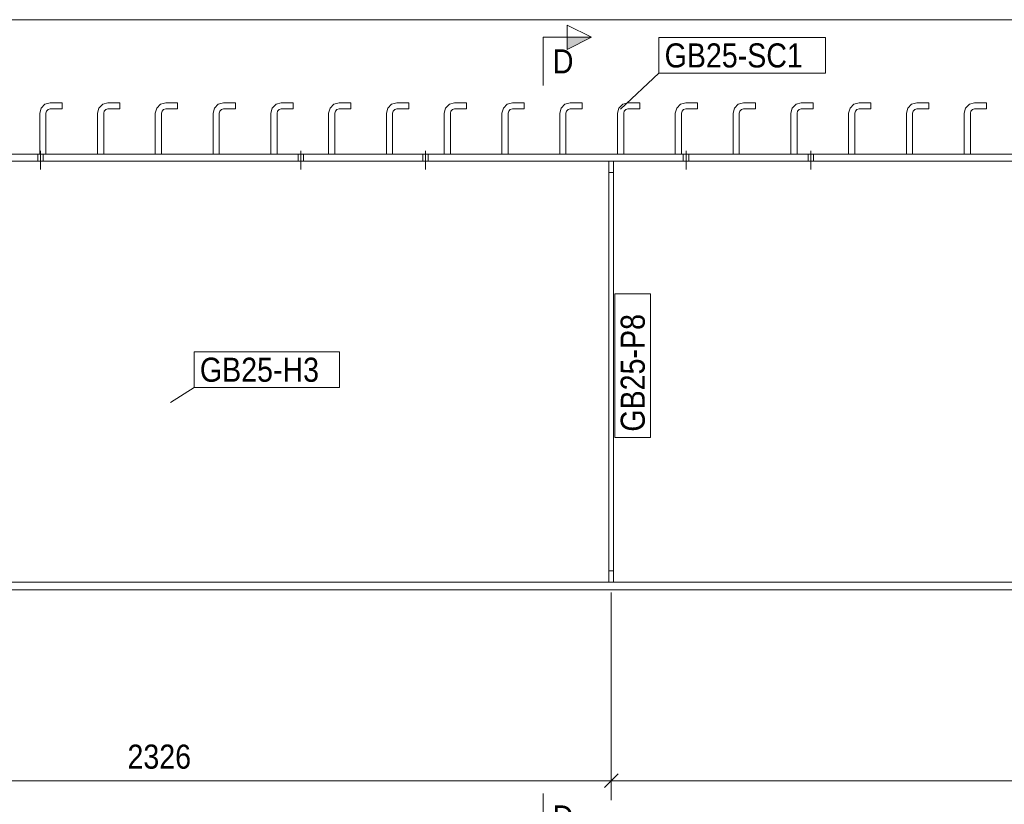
# Model space of a CAD drawing. Header units: millimetres. Extents: x 2 to 405, y 5 to 282.
# Tile 5 of 11: x 99 to 201, y 115 to 196. Entities that reach past the tile are written whole.
import ezdxf

# ---------------------------------------------------------------- set-up
doc = ezdxf.new("R2010")
doc.units = ezdxf.units.MM
for name, pattern in [('XKITLINE00', [0]), ('XKITLINE01', [4, 1, -1, 1, -1]), ('XKITLINE02', [4, 2, -2])]:
    doc.linetypes.add(name, pattern=pattern)
for name, color, linetype, lineweight in [('Bolt', 7, 'Continuous', 0), ('Part', 2, 'Continuous', 0), ('PartMark', 3, 'Continuous', 0), ('Section', 6, 'Continuous', 0), ('Z-DIMENSIONS', 1, 'Continuous', 0)]:
    doc.layers.add(name, color=color, linetype=linetype, lineweight=lineweight)
doc.styles.add('ARIAL', font='ARIAL.TTF')

# ---------------------------------------------------------------- blocks, each defined once
blk = doc.blocks.new('*A20')
at = {"layer": 'Part', "linetype": 'XKITLINE01', "lineweight": 0}
for p, q in [((101.17, 186.8), (101.56, 187.19)), ((101.56, 187.19), (102.1, 187.34)), ((102.1, 187.34), (103.34, 187.34)), ((103.34, 186.7), (103.34, 187.34)), ((101.02, 186.26), (101.17, 186.8)), ((101.02, 182.02), (101.02, 186.26)), ((101.66, 186.26), (101.72, 186.48)), ((101.66, 182.02), (101.66, 186.26)), ((101.72, 186.48), (101.88, 186.64)), ((101.88, 186.64), (102.1, 186.7)), ((102.1, 186.7), (103.34, 186.7)), ((101.66, 182.02), (101.02, 182.02))]:
    blk.add_line(p, q, dxfattribs=at)
blk = doc.blocks.new('*A21')
at = {"layer": 'Part', "linetype": 'XKITLINE00', "lineweight": 0}
for p, q in [((101.17, 186.8), (101.56, 187.19)), ((101.56, 187.19), (102.1, 187.34)), ((102.1, 187.34), (103.34, 187.34)), ((103.34, 187.34), (103.34, 186.7)), ((101.02, 186.26), (101.17, 186.8)), ((101.02, 182.02), (101.02, 186.26)), ((101.66, 186.26), (101.72, 186.48)), ((101.66, 182.02), (101.66, 186.26)), ((101.72, 186.48), (101.88, 186.64)), ((101.88, 186.64), (102.1, 186.7)), ((102.1, 186.7), (103.34, 186.7))]:
    blk.add_line(p, q, dxfattribs=at)
at = {"layer": 'Part', "linetype": 'XKITLINE01', "lineweight": 0}
blk.add_line((101.66, 182.02), (101.02, 182.02), dxfattribs=at)
blk = doc.blocks.new('*A32')
at = {"layer": 'Part', "linetype": 'XKITLINE01', "lineweight": 0}
for p, q in [((161.17, 186.8), (161.56, 187.19)), ((161.56, 187.19), (162.1, 187.34)), ((162.1, 187.34), (163.34, 187.34)), ((163.34, 186.7), (163.34, 187.34)), ((161.02, 186.26), (161.17, 186.8)), ((161.02, 182.02), (161.02, 186.26)), ((161.66, 186.26), (161.72, 186.48)), ((161.66, 182.02), (161.66, 186.26)), ((161.72, 186.48), (161.88, 186.64)), ((161.88, 186.64), (162.1, 186.7)), ((162.1, 186.7), (163.34, 186.7)), ((161.66, 182.02), (161.02, 182.02))]:
    blk.add_line(p, q, dxfattribs=at)
blk = doc.blocks.new('*A33')
at = {"layer": 'Part', "linetype": 'XKITLINE00', "lineweight": 0}
for p, q in [((161.17, 186.8), (161.56, 187.19)), ((161.56, 187.19), (162.1, 187.34)), ((162.1, 187.34), (163.34, 187.34)), ((163.34, 187.34), (163.34, 186.7)), ((161.02, 186.26), (161.17, 186.8)), ((161.02, 182.02), (161.02, 186.26)), ((161.66, 186.26), (161.72, 186.48)), ((161.66, 182.02), (161.66, 186.26)), ((161.72, 186.48), (161.88, 186.64)), ((161.88, 186.64), (162.1, 186.7)), ((162.1, 186.7), (163.34, 186.7))]:
    blk.add_line(p, q, dxfattribs=at)
at = {"layer": 'Part', "linetype": 'XKITLINE01', "lineweight": 0}
blk.add_line((161.66, 182.02), (161.02, 182.02), dxfattribs=at)
blk = doc.blocks.new('*A41')
at = {"layer": 'Part', "linetype": 'XKITLINE00', "lineweight": 0}
for p, q in [((160.12, 137.58), (160.12, 181.3)), ((160.6, 181.3), (160.6, 137.58)), ((160.6, 137.58), (160.12, 137.58))]:
    blk.add_line(p, q, dxfattribs=at)
at = {"layer": 'Part', "linetype": 'XKITLINE01', "lineweight": 0}
for p, q in [((160.6, 181.3), (160.12, 181.3)), ((160.12, 181.3), (160.12, 181.3)), ((160.12, 181.3), (160.12, 181.3)), ((160.6, 181.3), (160.6, 181.3)), ((160.6, 181.3), (160.6, 181.3)), ((160.12, 180.1), (160.6, 180.1)), ((160.12, 138.78), (160.6, 138.78))]:
    blk.add_line(p, q, dxfattribs=at)
blk = doc.blocks.new('*A42')
at = {"layer": 'Part', "linetype": 'XKITLINE01', "lineweight": 0}
for p, q in [((160.12, 137.58), (160.12, 181.3)), ((160.6, 181.3), (160.12, 181.3)), ((160.6, 137.58), (160.6, 181.3)), ((160.12, 180.1), (160.6, 180.1)), ((160.6, 138.78), (160.12, 138.78)), ((160.12, 137.58), (160.6, 137.58))]:
    blk.add_line(p, q, dxfattribs=at)
blk = doc.blocks.new('*A43')
at = {"layer": 'Bolt', "linetype": 'XKITLINE00', "lineweight": 0}
for p, q in [((100.81, 182.02), (100.81, 181.3)), ((101.09, 182.34), (101.09, 180.42)), ((101.37, 182.02), (101.37, 181.3)), ((127.85, 182.02), (127.85, 181.3)), ((127.85, 182.02), (127.85, 181.3)), ((128.13, 182.34), (128.13, 180.42)), ((128.13, 182.34), (128.13, 180.42)), ((128.41, 182.02), (128.41, 181.3)), ((128.41, 182.02), (128.41, 181.3)), ((140.81, 182.02), (140.81, 181.3)), ((140.81, 182.02), (140.81, 181.3)), ((141.09, 182.34), (141.09, 180.42)), ((141.09, 182.34), (141.09, 180.42)), ((141.37, 182.02), (141.37, 181.3)), ((141.37, 182.02), (141.37, 181.3)), ((167.85, 182.02), (167.85, 181.3)), ((167.85, 182.02), (167.85, 181.3)), ((168.13, 182.34), (168.13, 180.42)), ((168.13, 182.34), (168.13, 180.42)), ((168.41, 182.02), (168.41, 181.3)), ((168.41, 182.02), (168.41, 181.3)), ((180.81, 182.02), (180.81, 181.3)), ((180.81, 182.02), (180.81, 181.3)), ((181.09, 182.34), (181.09, 180.42)), ((181.09, 182.34), (181.09, 180.42)), ((181.37, 182.02), (181.37, 181.3)), ((181.37, 182.02), (181.37, 181.3))]:
    blk.add_line(p, q, dxfattribs=at)
at = {"layer": 'Bolt', "linetype": 'XKITLINE02', "lineweight": 0}
for p, q in [((100.81, 182.02), (100.81, 181.3)), ((101.09, 182.34), (101.09, 180.42)), ((101.37, 182.02), (101.37, 181.3))]:
    blk.add_line(p, q, dxfattribs=at)
blk = doc.blocks.new('*A50')
at = {"layer": 'Part', "linetype": 'XKITLINE00', "lineweight": 0}
for p, q in [((384.12, 182.02), (45.32, 182.02)), ((384.1, 181.3), (45.32, 181.3)), ((383.04, 137.58), (45.32, 137.58)), ((383.02, 136.78), (60.72, 136.78))]:
    blk.add_line(p, q, dxfattribs=at)
blk = doc.blocks.new('*A66')
at = {"layer": 'Part', "linetype": 'XKITLINE00', "lineweight": 0}
for p, q in [((125.17, 186.8), (125.56, 187.19)), ((125.56, 187.19), (126.1, 187.34)), ((126.1, 187.34), (127.34, 187.34)), ((127.34, 187.34), (127.34, 186.7)), ((125.02, 186.26), (125.17, 186.8)), ((125.02, 182.02), (125.02, 186.26)), ((125.66, 186.26), (125.72, 186.48)), ((125.66, 182.02), (125.66, 186.26)), ((125.72, 186.48), (125.88, 186.64)), ((125.88, 186.64), (126.1, 186.7)), ((126.1, 186.7), (127.34, 186.7))]:
    blk.add_line(p, q, dxfattribs=at)
at = {"layer": 'Part', "linetype": 'XKITLINE01', "lineweight": 0}
blk.add_line((125.66, 182.02), (125.02, 182.02), dxfattribs=at)
blk = doc.blocks.new('*A67')
at = {"layer": 'Part', "linetype": 'XKITLINE01', "lineweight": 0}
for p, q in [((131.17, 186.8), (131.56, 187.19)), ((131.56, 187.19), (132.1, 187.34)), ((132.1, 187.34), (133.34, 187.34)), ((133.34, 186.7), (133.34, 187.34)), ((131.02, 186.26), (131.17, 186.8)), ((131.02, 182.02), (131.02, 186.26)), ((131.66, 186.26), (131.72, 186.48)), ((131.66, 182.02), (131.66, 186.26)), ((131.72, 186.48), (131.88, 186.64)), ((131.88, 186.64), (132.1, 186.7)), ((132.1, 186.7), (133.34, 186.7)), ((131.66, 182.02), (131.02, 182.02))]:
    blk.add_line(p, q, dxfattribs=at)
blk = doc.blocks.new('*A68')
at = {"layer": 'Part', "linetype": 'XKITLINE00', "lineweight": 0}
for p, q in [((131.17, 186.8), (131.56, 187.19)), ((131.56, 187.19), (132.1, 187.34)), ((132.1, 187.34), (133.34, 187.34)), ((133.34, 187.34), (133.34, 186.7)), ((131.02, 186.26), (131.17, 186.8)), ((131.02, 182.02), (131.02, 186.26)), ((131.66, 186.26), (131.72, 186.48)), ((131.66, 182.02), (131.66, 186.26)), ((131.72, 186.48), (131.88, 186.64)), ((131.88, 186.64), (132.1, 186.7)), ((132.1, 186.7), (133.34, 186.7))]:
    blk.add_line(p, q, dxfattribs=at)
at = {"layer": 'Part', "linetype": 'XKITLINE01', "lineweight": 0}
blk.add_line((131.66, 182.02), (131.02, 182.02), dxfattribs=at)
blk = doc.blocks.new('*A69')
at = {"layer": 'Part', "linetype": 'XKITLINE01', "lineweight": 0}
for p, q in [((137.17, 186.8), (137.56, 187.19)), ((137.56, 187.19), (138.1, 187.34)), ((138.1, 187.34), (139.34, 187.34)), ((139.34, 186.7), (139.34, 187.34)), ((137.02, 186.26), (137.17, 186.8)), ((137.02, 182.02), (137.02, 186.26)), ((137.66, 186.26), (137.72, 186.48)), ((137.66, 182.02), (137.66, 186.26)), ((137.72, 186.48), (137.88, 186.64)), ((137.88, 186.64), (138.1, 186.7)), ((138.1, 186.7), (139.34, 186.7)), ((137.66, 182.02), (137.02, 182.02))]:
    blk.add_line(p, q, dxfattribs=at)
blk = doc.blocks.new('*A70')
at = {"layer": 'Part', "linetype": 'XKITLINE00', "lineweight": 0}
for p, q in [((143.17, 186.8), (143.56, 187.19)), ((143.56, 187.19), (144.1, 187.34)), ((144.1, 187.34), (145.34, 187.34)), ((145.34, 187.34), (145.34, 186.7)), ((143.02, 186.26), (143.17, 186.8)), ((143.02, 182.02), (143.02, 186.26)), ((143.66, 186.26), (143.72, 186.48)), ((143.66, 182.02), (143.66, 186.26)), ((143.72, 186.48), (143.88, 186.64)), ((143.88, 186.64), (144.1, 186.7)), ((144.1, 186.7), (145.34, 186.7))]:
    blk.add_line(p, q, dxfattribs=at)
at = {"layer": 'Part', "linetype": 'XKITLINE01', "lineweight": 0}
blk.add_line((143.66, 182.02), (143.02, 182.02), dxfattribs=at)
blk = doc.blocks.new('*A71')
at = {"layer": 'Part', "linetype": 'XKITLINE01', "lineweight": 0}
for p, q in [((149.17, 186.8), (149.56, 187.19)), ((149.56, 187.19), (150.1, 187.34)), ((150.1, 187.34), (151.34, 187.34)), ((151.34, 186.7), (151.34, 187.34)), ((149.02, 186.26), (149.17, 186.8)), ((149.02, 182.02), (149.02, 186.26)), ((149.66, 186.26), (149.72, 186.48)), ((149.66, 182.02), (149.66, 186.26)), ((149.72, 186.48), (149.88, 186.64)), ((149.88, 186.64), (150.1, 186.7)), ((150.1, 186.7), (151.34, 186.7)), ((149.66, 182.02), (149.02, 182.02))]:
    blk.add_line(p, q, dxfattribs=at)
blk = doc.blocks.new('*A72')
at = {"layer": 'Part', "linetype": 'XKITLINE00', "lineweight": 0}
for p, q in [((149.17, 186.8), (149.56, 187.19)), ((149.56, 187.19), (150.1, 187.34)), ((150.1, 187.34), (151.34, 187.34)), ((151.34, 187.34), (151.34, 186.7)), ((149.02, 186.26), (149.17, 186.8)), ((149.02, 182.02), (149.02, 186.26)), ((149.66, 186.26), (149.72, 186.48)), ((149.66, 182.02), (149.66, 186.26)), ((149.72, 186.48), (149.88, 186.64)), ((149.88, 186.64), (150.1, 186.7)), ((150.1, 186.7), (151.34, 186.7))]:
    blk.add_line(p, q, dxfattribs=at)
at = {"layer": 'Part', "linetype": 'XKITLINE01', "lineweight": 0}
blk.add_line((149.66, 182.02), (149.02, 182.02), dxfattribs=at)
blk = doc.blocks.new('*A73')
at = {"layer": 'Part', "linetype": 'XKITLINE01', "lineweight": 0}
for p, q in [((155.17, 186.8), (155.56, 187.19)), ((155.56, 187.19), (156.1, 187.34)), ((156.1, 187.34), (157.34, 187.34)), ((157.34, 186.7), (157.34, 187.34)), ((155.02, 186.26), (155.17, 186.8)), ((155.02, 182.02), (155.02, 186.26)), ((155.66, 186.26), (155.72, 186.48)), ((155.66, 182.02), (155.66, 186.26)), ((155.72, 186.48), (155.88, 186.64)), ((155.88, 186.64), (156.1, 186.7)), ((156.1, 186.7), (157.34, 186.7)), ((155.66, 182.02), (155.02, 182.02))]:
    blk.add_line(p, q, dxfattribs=at)
blk = doc.blocks.new('*A74')
at = {"layer": 'Part', "linetype": 'XKITLINE00', "lineweight": 0}
for p, q in [((155.17, 186.8), (155.56, 187.19)), ((155.56, 187.19), (156.1, 187.34)), ((156.1, 187.34), (157.34, 187.34)), ((157.34, 187.34), (157.34, 186.7)), ((155.02, 186.26), (155.17, 186.8)), ((155.02, 182.02), (155.02, 186.26)), ((155.66, 186.26), (155.72, 186.48)), ((155.66, 182.02), (155.66, 186.26)), ((155.72, 186.48), (155.88, 186.64)), ((155.88, 186.64), (156.1, 186.7)), ((156.1, 186.7), (157.34, 186.7))]:
    blk.add_line(p, q, dxfattribs=at)
at = {"layer": 'Part', "linetype": 'XKITLINE01', "lineweight": 0}
blk.add_line((155.66, 182.02), (155.02, 182.02), dxfattribs=at)
blk = doc.blocks.new('*A75')
at = {"layer": 'Part', "linetype": 'XKITLINE01', "lineweight": 0}
for p, q in [((167.17, 186.8), (167.56, 187.19)), ((167.56, 187.19), (168.1, 187.34)), ((168.1, 187.34), (169.34, 187.34)), ((169.34, 186.7), (169.34, 187.34)), ((167.02, 186.26), (167.17, 186.8)), ((167.02, 182.02), (167.02, 186.26)), ((167.66, 186.26), (167.72, 186.48)), ((167.66, 182.02), (167.66, 186.26)), ((167.72, 186.48), (167.88, 186.64)), ((167.88, 186.64), (168.1, 186.7)), ((168.1, 186.7), (169.34, 186.7)), ((167.66, 182.02), (167.02, 182.02))]:
    blk.add_line(p, q, dxfattribs=at)
blk = doc.blocks.new('*A76')
at = {"layer": 'Part', "linetype": 'XKITLINE00', "lineweight": 0}
for p, q in [((167.17, 186.8), (167.56, 187.19)), ((167.56, 187.19), (168.1, 187.34)), ((168.1, 187.34), (169.34, 187.34)), ((169.34, 187.34), (169.34, 186.7)), ((167.02, 186.26), (167.17, 186.8)), ((167.02, 182.02), (167.02, 186.26)), ((167.66, 186.26), (167.72, 186.48)), ((167.66, 182.02), (167.66, 186.26)), ((167.72, 186.48), (167.88, 186.64)), ((167.88, 186.64), (168.1, 186.7)), ((168.1, 186.7), (169.34, 186.7))]:
    blk.add_line(p, q, dxfattribs=at)
at = {"layer": 'Part', "linetype": 'XKITLINE01', "lineweight": 0}
blk.add_line((167.66, 182.02), (167.02, 182.02), dxfattribs=at)
blk = doc.blocks.new('*A77')
at = {"layer": 'Part', "linetype": 'XKITLINE01', "lineweight": 0}
for p, q in [((173.17, 186.8), (173.56, 187.19)), ((173.56, 187.19), (174.1, 187.34)), ((174.1, 187.34), (175.34, 187.34)), ((175.34, 186.7), (175.34, 187.34)), ((173.02, 186.26), (173.17, 186.8)), ((173.02, 182.02), (173.02, 186.26)), ((173.66, 186.26), (173.72, 186.48)), ((173.66, 182.02), (173.66, 186.26)), ((173.72, 186.48), (173.88, 186.64)), ((173.88, 186.64), (174.1, 186.7)), ((174.1, 186.7), (175.34, 186.7)), ((173.66, 182.02), (173.02, 182.02))]:
    blk.add_line(p, q, dxfattribs=at)
blk = doc.blocks.new('*A78')
at = {"layer": 'Part', "linetype": 'XKITLINE00', "lineweight": 0}
for p, q in [((173.17, 186.8), (173.56, 187.19)), ((173.56, 187.19), (174.1, 187.34)), ((174.1, 187.34), (175.34, 187.34)), ((175.34, 187.34), (175.34, 186.7)), ((173.02, 186.26), (173.17, 186.8)), ((173.02, 182.02), (173.02, 186.26)), ((173.66, 186.26), (173.72, 186.48)), ((173.66, 182.02), (173.66, 186.26)), ((173.72, 186.48), (173.88, 186.64)), ((173.88, 186.64), (174.1, 186.7)), ((174.1, 186.7), (175.34, 186.7))]:
    blk.add_line(p, q, dxfattribs=at)
at = {"layer": 'Part', "linetype": 'XKITLINE01', "lineweight": 0}
blk.add_line((173.66, 182.02), (173.02, 182.02), dxfattribs=at)
blk = doc.blocks.new('*A79')
at = {"layer": 'Part', "linetype": 'XKITLINE01', "lineweight": 0}
for p, q in [((179.17, 186.8), (179.56, 187.19)), ((179.56, 187.19), (180.1, 187.34)), ((180.1, 187.34), (181.34, 187.34)), ((181.34, 186.7), (181.34, 187.34)), ((179.02, 186.26), (179.17, 186.8)), ((179.02, 182.02), (179.02, 186.26)), ((179.66, 186.26), (179.72, 186.48)), ((179.66, 182.02), (179.66, 186.26)), ((179.72, 186.48), (179.88, 186.64)), ((179.88, 186.64), (180.1, 186.7)), ((180.1, 186.7), (181.34, 186.7)), ((179.66, 182.02), (179.02, 182.02))]:
    blk.add_line(p, q, dxfattribs=at)
blk = doc.blocks.new('*A80')
at = {"layer": 'Part', "linetype": 'XKITLINE01', "lineweight": 0}
for p, q in [((107.17, 186.8), (107.56, 187.19)), ((107.56, 187.19), (108.1, 187.34)), ((108.1, 187.34), (109.34, 187.34)), ((109.34, 186.7), (109.34, 187.34)), ((107.02, 186.26), (107.17, 186.8)), ((107.02, 182.02), (107.02, 186.26)), ((107.66, 186.26), (107.72, 186.48)), ((107.66, 182.02), (107.66, 186.26)), ((107.72, 186.48), (107.88, 186.64)), ((107.88, 186.64), (108.1, 186.7)), ((108.1, 186.7), (109.34, 186.7)), ((107.66, 182.02), (107.02, 182.02))]:
    blk.add_line(p, q, dxfattribs=at)
blk = doc.blocks.new('*A81')
at = {"layer": 'Part', "linetype": 'XKITLINE00', "lineweight": 0}
for p, q in [((107.17, 186.8), (107.56, 187.19)), ((107.56, 187.19), (108.1, 187.34)), ((108.1, 187.34), (109.34, 187.34)), ((109.34, 187.34), (109.34, 186.7)), ((107.02, 186.26), (107.17, 186.8)), ((107.02, 182.02), (107.02, 186.26)), ((107.66, 186.26), (107.72, 186.48)), ((107.66, 182.02), (107.66, 186.26)), ((107.72, 186.48), (107.88, 186.64)), ((107.88, 186.64), (108.1, 186.7)), ((108.1, 186.7), (109.34, 186.7))]:
    blk.add_line(p, q, dxfattribs=at)
at = {"layer": 'Part', "linetype": 'XKITLINE01', "lineweight": 0}
blk.add_line((107.66, 182.02), (107.02, 182.02), dxfattribs=at)
blk = doc.blocks.new('*A82')
at = {"layer": 'Part', "linetype": 'XKITLINE01', "lineweight": 0}
for p, q in [((113.17, 186.8), (113.56, 187.19)), ((113.56, 187.19), (114.1, 187.34)), ((114.1, 187.34), (115.34, 187.34)), ((115.34, 186.7), (115.34, 187.34)), ((113.02, 186.26), (113.17, 186.8)), ((113.02, 182.02), (113.02, 186.26)), ((113.66, 186.26), (113.72, 186.48)), ((113.66, 182.02), (113.66, 186.26)), ((113.72, 186.48), (113.88, 186.64)), ((113.88, 186.64), (114.1, 186.7)), ((114.1, 186.7), (115.34, 186.7)), ((113.66, 182.02), (113.02, 182.02))]:
    blk.add_line(p, q, dxfattribs=at)
blk = doc.blocks.new('*A83')
at = {"layer": 'Part', "linetype": 'XKITLINE00', "lineweight": 0}
for p, q in [((113.17, 186.8), (113.56, 187.19)), ((113.56, 187.19), (114.1, 187.34)), ((114.1, 187.34), (115.34, 187.34)), ((115.34, 187.34), (115.34, 186.7)), ((113.02, 186.26), (113.17, 186.8)), ((113.02, 182.02), (113.02, 186.26)), ((113.66, 186.26), (113.72, 186.48)), ((113.66, 182.02), (113.66, 186.26)), ((113.72, 186.48), (113.88, 186.64)), ((113.88, 186.64), (114.1, 186.7)), ((114.1, 186.7), (115.34, 186.7))]:
    blk.add_line(p, q, dxfattribs=at)
at = {"layer": 'Part', "linetype": 'XKITLINE01', "lineweight": 0}
blk.add_line((113.66, 182.02), (113.02, 182.02), dxfattribs=at)
blk = doc.blocks.new('*A84')
at = {"layer": 'Part', "linetype": 'XKITLINE01', "lineweight": 0}
for p, q in [((119.17, 186.8), (119.56, 187.19)), ((119.56, 187.19), (120.1, 187.34)), ((120.1, 187.34), (121.34, 187.34)), ((121.34, 186.7), (121.34, 187.34)), ((119.02, 186.26), (119.17, 186.8)), ((119.02, 182.02), (119.02, 186.26)), ((119.66, 186.26), (119.72, 186.48)), ((119.66, 182.02), (119.66, 186.26)), ((119.72, 186.48), (119.88, 186.64)), ((119.88, 186.64), (120.1, 186.7)), ((120.1, 186.7), (121.34, 186.7)), ((119.66, 182.02), (119.02, 182.02))]:
    blk.add_line(p, q, dxfattribs=at)
blk = doc.blocks.new('*A85')
at = {"layer": 'Part', "linetype": 'XKITLINE00', "lineweight": 0}
for p, q in [((119.17, 186.8), (119.56, 187.19)), ((119.56, 187.19), (120.1, 187.34)), ((120.1, 187.34), (121.34, 187.34)), ((121.34, 187.34), (121.34, 186.7)), ((119.02, 186.26), (119.17, 186.8)), ((119.02, 182.02), (119.02, 186.26)), ((119.66, 186.26), (119.72, 186.48)), ((119.66, 182.02), (119.66, 186.26)), ((119.72, 186.48), (119.88, 186.64)), ((119.88, 186.64), (120.1, 186.7)), ((120.1, 186.7), (121.34, 186.7))]:
    blk.add_line(p, q, dxfattribs=at)
at = {"layer": 'Part', "linetype": 'XKITLINE01', "lineweight": 0}
blk.add_line((119.66, 182.02), (119.02, 182.02), dxfattribs=at)
blk = doc.blocks.new('*A86')
at = {"layer": 'Part', "linetype": 'XKITLINE01', "lineweight": 0}
for p, q in [((125.17, 186.8), (125.56, 187.19)), ((125.56, 187.19), (126.1, 187.34)), ((126.1, 187.34), (127.34, 187.34)), ((127.34, 186.7), (127.34, 187.34)), ((125.02, 186.26), (125.17, 186.8)), ((125.02, 182.02), (125.02, 186.26)), ((125.66, 186.26), (125.72, 186.48)), ((125.66, 182.02), (125.66, 186.26)), ((125.72, 186.48), (125.88, 186.64)), ((125.88, 186.64), (126.1, 186.7)), ((126.1, 186.7), (127.34, 186.7)), ((125.66, 182.02), (125.02, 182.02))]:
    blk.add_line(p, q, dxfattribs=at)
blk = doc.blocks.new('*A104')
at = {"layer": 'Part', "linetype": 'XKITLINE01', "lineweight": 0}
for p, q in [((143.17, 186.8), (143.56, 187.19)), ((143.56, 187.19), (144.1, 187.34)), ((144.1, 187.34), (145.34, 187.34)), ((145.34, 186.7), (145.34, 187.34)), ((143.02, 186.26), (143.17, 186.8)), ((143.02, 182.02), (143.02, 186.26)), ((143.66, 186.26), (143.72, 186.48)), ((143.66, 182.02), (143.66, 186.26)), ((143.72, 186.48), (143.88, 186.64)), ((143.88, 186.64), (144.1, 186.7)), ((144.1, 186.7), (145.34, 186.7)), ((143.66, 182.02), (143.02, 182.02))]:
    blk.add_line(p, q, dxfattribs=at)
blk = doc.blocks.new('*A106')
at = {"layer": 'Part', "linetype": 'XKITLINE00', "lineweight": 0}
for p, q in [((137.17, 186.8), (137.56, 187.19)), ((137.56, 187.19), (138.1, 187.34)), ((138.1, 187.34), (139.34, 187.34)), ((139.34, 187.34), (139.34, 186.7)), ((137.02, 186.26), (137.17, 186.8)), ((137.02, 182.02), (137.02, 186.26)), ((137.66, 186.26), (137.72, 186.48)), ((137.66, 182.02), (137.66, 186.26)), ((137.72, 186.48), (137.88, 186.64)), ((137.88, 186.64), (138.1, 186.7)), ((138.1, 186.7), (139.34, 186.7))]:
    blk.add_line(p, q, dxfattribs=at)
at = {"layer": 'Part', "linetype": 'XKITLINE01', "lineweight": 0}
blk.add_line((137.66, 182.02), (137.02, 182.02), dxfattribs=at)
blk = doc.blocks.new('*A118')
at = {"layer": 'Part', "linetype": 'XKITLINE00', "lineweight": 0}
for p, q in [((179.17, 186.8), (179.56, 187.19)), ((179.56, 187.19), (180.1, 187.34)), ((180.1, 187.34), (181.34, 187.34)), ((181.34, 187.34), (181.34, 186.7)), ((179.02, 186.26), (179.17, 186.8)), ((179.02, 182.02), (179.02, 186.26)), ((179.66, 186.26), (179.72, 186.48)), ((179.66, 182.02), (179.66, 186.26)), ((179.72, 186.48), (179.88, 186.64)), ((179.88, 186.64), (180.1, 186.7)), ((180.1, 186.7), (181.34, 186.7))]:
    blk.add_line(p, q, dxfattribs=at)
at = {"layer": 'Part', "linetype": 'XKITLINE01', "lineweight": 0}
blk.add_line((179.66, 182.02), (179.02, 182.02), dxfattribs=at)
blk = doc.blocks.new('*A119')
at = {"layer": 'Part', "linetype": 'XKITLINE01', "lineweight": 0}
for p, q in [((185.17, 186.8), (185.56, 187.19)), ((185.56, 187.19), (186.1, 187.34)), ((186.1, 187.34), (187.34, 187.34)), ((187.34, 186.7), (187.34, 187.34)), ((185.02, 186.26), (185.17, 186.8)), ((185.02, 182.02), (185.02, 186.26)), ((185.66, 186.26), (185.72, 186.48)), ((185.66, 182.02), (185.66, 186.26)), ((185.72, 186.48), (185.88, 186.64)), ((185.88, 186.64), (186.1, 186.7)), ((186.1, 186.7), (187.34, 186.7)), ((185.66, 182.02), (185.02, 182.02))]:
    blk.add_line(p, q, dxfattribs=at)
blk = doc.blocks.new('*A120')
at = {"layer": 'Part', "linetype": 'XKITLINE00', "lineweight": 0}
for p, q in [((185.17, 186.8), (185.56, 187.19)), ((185.56, 187.19), (186.1, 187.34)), ((186.1, 187.34), (187.34, 187.34)), ((187.34, 187.34), (187.34, 186.7)), ((185.02, 186.26), (185.17, 186.8)), ((185.02, 182.02), (185.02, 186.26)), ((185.66, 186.26), (185.72, 186.48)), ((185.66, 182.02), (185.66, 186.26)), ((185.72, 186.48), (185.88, 186.64)), ((185.88, 186.64), (186.1, 186.7)), ((186.1, 186.7), (187.34, 186.7))]:
    blk.add_line(p, q, dxfattribs=at)
at = {"layer": 'Part', "linetype": 'XKITLINE01', "lineweight": 0}
blk.add_line((185.66, 182.02), (185.02, 182.02), dxfattribs=at)
blk = doc.blocks.new('*A121')
at = {"layer": 'Part', "linetype": 'XKITLINE01', "lineweight": 0}
for p, q in [((191.17, 186.8), (191.56, 187.19)), ((191.56, 187.19), (192.1, 187.34)), ((192.1, 187.34), (193.34, 187.34)), ((193.34, 186.7), (193.34, 187.34)), ((191.02, 186.26), (191.17, 186.8)), ((191.02, 182.02), (191.02, 186.26)), ((191.66, 186.26), (191.72, 186.48)), ((191.66, 182.02), (191.66, 186.26)), ((191.72, 186.48), (191.88, 186.64)), ((191.88, 186.64), (192.1, 186.7)), ((192.1, 186.7), (193.34, 186.7)), ((191.66, 182.02), (191.02, 182.02))]:
    blk.add_line(p, q, dxfattribs=at)
blk = doc.blocks.new('*A122')
at = {"layer": 'Part', "linetype": 'XKITLINE00', "lineweight": 0}
for p, q in [((191.17, 186.8), (191.56, 187.19)), ((191.56, 187.19), (192.1, 187.34)), ((192.1, 187.34), (193.34, 187.34)), ((193.34, 187.34), (193.34, 186.7)), ((191.02, 186.26), (191.17, 186.8)), ((191.02, 182.02), (191.02, 186.26)), ((191.66, 186.26), (191.72, 186.48)), ((191.66, 182.02), (191.66, 186.26)), ((191.72, 186.48), (191.88, 186.64)), ((191.88, 186.64), (192.1, 186.7)), ((192.1, 186.7), (193.34, 186.7))]:
    blk.add_line(p, q, dxfattribs=at)
at = {"layer": 'Part', "linetype": 'XKITLINE01', "lineweight": 0}
blk.add_line((191.66, 182.02), (191.02, 182.02), dxfattribs=at)
blk = doc.blocks.new('*A123')
at = {"layer": 'Part', "linetype": 'XKITLINE01', "lineweight": 0}
for p, q in [((197.17, 186.8), (197.56, 187.19)), ((197.56, 187.19), (198.1, 187.34)), ((198.1, 187.34), (199.34, 187.34)), ((199.34, 186.7), (199.34, 187.34)), ((197.02, 186.26), (197.17, 186.8)), ((197.02, 182.02), (197.02, 186.26)), ((197.66, 186.26), (197.72, 186.48)), ((197.66, 182.02), (197.66, 186.26)), ((197.72, 186.48), (197.88, 186.64)), ((197.88, 186.64), (198.1, 186.7)), ((198.1, 186.7), (199.34, 186.7)), ((197.66, 182.02), (197.02, 182.02))]:
    blk.add_line(p, q, dxfattribs=at)
blk = doc.blocks.new('*A124')
at = {"layer": 'Part', "linetype": 'XKITLINE00', "lineweight": 0}
for p, q in [((197.17, 186.8), (197.56, 187.19)), ((197.56, 187.19), (198.1, 187.34)), ((198.1, 187.34), (199.34, 187.34)), ((199.34, 187.34), (199.34, 186.7)), ((197.02, 186.26), (197.17, 186.8)), ((197.02, 182.02), (197.02, 186.26)), ((197.66, 186.26), (197.72, 186.48)), ((197.66, 182.02), (197.66, 186.26)), ((197.72, 186.48), (197.88, 186.64)), ((197.88, 186.64), (198.1, 186.7)), ((198.1, 186.7), (199.34, 186.7))]:
    blk.add_line(p, q, dxfattribs=at)
at = {"layer": 'Part', "linetype": 'XKITLINE01', "lineweight": 0}
blk.add_line((197.66, 182.02), (197.02, 182.02), dxfattribs=at)
blk = doc.blocks.new('*A329')
at = {"layer": 'PartMark', "linetype": 'XKITLINE00', "lineweight": 0}
for p, q in [((165.31, 194.11), (182.63, 194.11)), ((165.31, 190.41), (165.31, 194.11)), ((182.63, 190.41), (182.63, 194.11)), ((161.32, 186.67), (165.31, 190.41)), ((165.31, 190.41), (182.63, 190.41))]:
    blk.add_line(p, q, dxfattribs=at)
at = {"layer": 'PartMark', "style": 'ARIAL', "width": 0.85}
blk.add_text('GB25-SC1', height=2.5, dxfattribs=at).set_placement((165.91, 191.01))
blk = doc.blocks.new('*A330')
at = {"layer": 'PartMark', "linetype": 'XKITLINE00', "lineweight": 0}
for p, q in [((160.75, 152.61), (160.75, 167.52)), ((164.45, 167.52), (160.75, 167.52)), ((164.45, 152.61), (164.45, 167.52)), ((164.45, 152.61), (160.75, 152.61))]:
    blk.add_line(p, q, dxfattribs=at)
at = {"layer": 'PartMark', "style": 'ARIAL', "width": 0.85}
blk.add_text('GB25-P8', height=2.5, rotation=90.0002, dxfattribs=at).set_placement((163.85, 153.21))
blk = doc.blocks.new('*A336')
at = {"layer": 'Z-DIMENSIONS', "linetype": 'XKITLINE00', "lineweight": 0}
blk.add_line((197.34, 195.97), (203.34, 195.97), dxfattribs=at)
blk = doc.blocks.new('*A340')
at = {"layer": 'Z-DIMENSIONS', "linetype": 'XKITLINE00', "lineweight": 0}
for p, q in [((67.32, 136.5), (67.32, 114.98)), ((160.36, 136.5), (160.36, 114.98)), ((68.03, 117.69), (66.62, 116.27)), ((161.07, 117.69), (159.65, 116.27)), ((67.32, 116.98), (160.36, 116.98))]:
    blk.add_line(p, q, dxfattribs=at)
at = {"layer": 'Z-DIMENSIONS'}
for p in [(67.32, 116.98), (160.36, 116.98)]:
    blk.add_point(p, dxfattribs=at)
at = {"layer": 'Z-DIMENSIONS', "style": 'ARIAL', "width": 0.85}
blk.add_text('2326', height=2.5, dxfattribs=at).set_placement((110.13, 118.23))
blk = doc.blocks.new('*A341')
at = {"layer": 'Z-DIMENSIONS', "linetype": 'XKITLINE00', "lineweight": 0}
for p, q in [((160.36, 136.5), (160.36, 114.98)), ((253.4, 136.5), (253.4, 114.98)), ((161.07, 117.69), (159.65, 116.27)), ((254.11, 117.69), (252.69, 116.27)), ((160.36, 116.98), (253.4, 116.98))]:
    blk.add_line(p, q, dxfattribs=at)
at = {"layer": 'Z-DIMENSIONS'}
for p in [(160.36, 116.98), (253.4, 116.98)]:
    blk.add_point(p, dxfattribs=at)
at = {"layer": 'Z-DIMENSIONS', "style": 'ARIAL', "width": 0.85}
blk.add_text('2326', height=2.5, dxfattribs=at).set_placement((203.17, 118.23))
blk = doc.blocks.new('*A342')
at = {"layer": 'Section'}
for points in [[(155.8, 194.14), (158.3, 194.14), (155.8, 192.89)], [(155.8, 111.92), (158.3, 110.67), (155.8, 110.67)]]:
    blk.add_hatch(color=256, dxfattribs=at).paths.add_polyline_path(points, flags=17)
at = {"layer": 'Section', "linetype": 'XKITLINE00', "lineweight": 0}
for p, q in [((155.8, 192.89), (155.8, 195.39)), ((155.8, 195.39), (158.3, 194.14)), ((153.3, 194.14), (153.3, 189.14)), ((153.3, 194.14), (158.3, 194.14)), ((158.3, 194.14), (155.8, 192.89)), ((153.3, 110.67), (153.3, 115.67)), ((158.3, 110.67), (155.8, 111.92)), ((155.8, 111.92), (155.8, 109.42)), ((153.3, 110.67), (158.3, 110.67)), ((158.3, 110.67), (155.8, 109.42))]:
    blk.add_line(p, q, dxfattribs=at)
at = {"layer": 'Section', "style": 'ARIAL', "width": 0.85}
for p in [(154.3, 190.39), (154.3, 111.92)]:
    blk.add_text('D', height=2.5, dxfattribs=at).set_placement(p)
blk = doc.blocks.new('*A346')
at = {"layer": 'PartMark', "linetype": 'XKITLINE00', "lineweight": 0}
for p, q in [((117.05, 161.49), (132.15, 161.49)), ((117.05, 157.79), (117.05, 161.49)), ((132.15, 157.79), (132.15, 161.49)), ((114.6, 156.23), (117.05, 157.79)), ((117.05, 157.79), (132.15, 157.79))]:
    blk.add_line(p, q, dxfattribs=at)
at = {"layer": 'PartMark', "style": 'ARIAL', "width": 0.85}
blk.add_text('GB25-H3', height=2.5, dxfattribs=at).set_placement((117.65, 158.39))
blk = doc.blocks.new('*A348')
at = {"layer": 'Z-DIMENSIONS', "linetype": 'XKITLINE00', "lineweight": 0}
blk.add_line((107.34, 195.97), (113.34, 195.97), dxfattribs=at)
blk = doc.blocks.new('*A349')
at = {"layer": 'Z-DIMENSIONS', "linetype": 'XKITLINE00', "lineweight": 0}
blk.add_line((101.34, 195.97), (107.34, 195.97), dxfattribs=at)
blk = doc.blocks.new('*A350')
at = {"layer": 'Z-DIMENSIONS', "linetype": 'XKITLINE00', "lineweight": 0}
blk.add_line((95.34, 195.97), (101.34, 195.97), dxfattribs=at)
blk = doc.blocks.new('*A360')
at = {"layer": 'Z-DIMENSIONS', "linetype": 'XKITLINE00', "lineweight": 0}
blk.add_line((113.34, 195.97), (119.34, 195.97), dxfattribs=at)
blk = doc.blocks.new('*A361')
at = {"layer": 'Z-DIMENSIONS', "linetype": 'XKITLINE00', "lineweight": 0}
blk.add_line((119.34, 195.97), (125.34, 195.97), dxfattribs=at)
blk = doc.blocks.new('*A362')
at = {"layer": 'Z-DIMENSIONS', "linetype": 'XKITLINE00', "lineweight": 0}
blk.add_line((125.34, 195.97), (131.34, 195.97), dxfattribs=at)
blk = doc.blocks.new('*A363')
at = {"layer": 'Z-DIMENSIONS', "linetype": 'XKITLINE00', "lineweight": 0}
blk.add_line((131.34, 195.97), (137.34, 195.97), dxfattribs=at)
blk = doc.blocks.new('*A364')
at = {"layer": 'Z-DIMENSIONS', "linetype": 'XKITLINE00', "lineweight": 0}
blk.add_line((137.34, 195.97), (143.34, 195.97), dxfattribs=at)
blk = doc.blocks.new('*A365')
at = {"layer": 'Z-DIMENSIONS', "linetype": 'XKITLINE00', "lineweight": 0}
blk.add_line((143.34, 195.97), (149.34, 195.97), dxfattribs=at)
blk = doc.blocks.new('*A366')
at = {"layer": 'Z-DIMENSIONS', "linetype": 'XKITLINE00', "lineweight": 0}
blk.add_line((149.34, 195.97), (155.34, 195.97), dxfattribs=at)
blk = doc.blocks.new('*A367')
at = {"layer": 'Z-DIMENSIONS', "linetype": 'XKITLINE00', "lineweight": 0}
blk.add_line((155.34, 195.97), (161.34, 195.97), dxfattribs=at)
blk = doc.blocks.new('*A368')
at = {"layer": 'Z-DIMENSIONS', "linetype": 'XKITLINE00', "lineweight": 0}
blk.add_line((161.34, 195.97), (167.34, 195.97), dxfattribs=at)
blk = doc.blocks.new('*A369')
at = {"layer": 'Z-DIMENSIONS', "linetype": 'XKITLINE00', "lineweight": 0}
blk.add_line((167.34, 195.97), (173.34, 195.97), dxfattribs=at)
blk = doc.blocks.new('*A370')
at = {"layer": 'Z-DIMENSIONS', "linetype": 'XKITLINE00', "lineweight": 0}
blk.add_line((173.34, 195.97), (179.34, 195.97), dxfattribs=at)
blk = doc.blocks.new('*A371')
at = {"layer": 'Z-DIMENSIONS', "linetype": 'XKITLINE00', "lineweight": 0}
blk.add_line((179.34, 195.97), (185.34, 195.97), dxfattribs=at)
blk = doc.blocks.new('*A372')
at = {"layer": 'Z-DIMENSIONS', "linetype": 'XKITLINE00', "lineweight": 0}
blk.add_line((185.34, 195.97), (191.34, 195.97), dxfattribs=at)
blk = doc.blocks.new('*A373')
at = {"layer": 'Z-DIMENSIONS', "linetype": 'XKITLINE00', "lineweight": 0}
blk.add_line((191.34, 195.97), (197.34, 195.97), dxfattribs=at)

msp = doc.modelspace()

# ---------------------------------------------------------------- block references
at = {"lineweight": 0}
for name in ['*A350', '*A349', '*A348', '*A360', '*A361', '*A362', '*A363', '*A364', '*A365', '*A366', '*A342', '*A367', '*A368', '*A369', '*A370', '*A371', '*A372', '*A373', '*A336', '*A329', '*A20', '*A21', '*A80', '*A81', '*A82', '*A83', '*A84', '*A85', '*A66', '*A86', '*A67', '*A68', '*A69', '*A106', '*A70', '*A104', '*A71', '*A72', '*A73', '*A74', '*A32', '*A33', '*A75', '*A76', '*A77', '*A78', '*A79', '*A118', '*A119', '*A120', '*A121', '*A122', '*A123', '*A124', '*A50', '*A43', '*A41', '*A42', '*A330', '*A346', '*A340', '*A341']:
    msp.add_blockref(name, (0, 0), dxfattribs=at)

doc.saveas('drawing.dxf')
